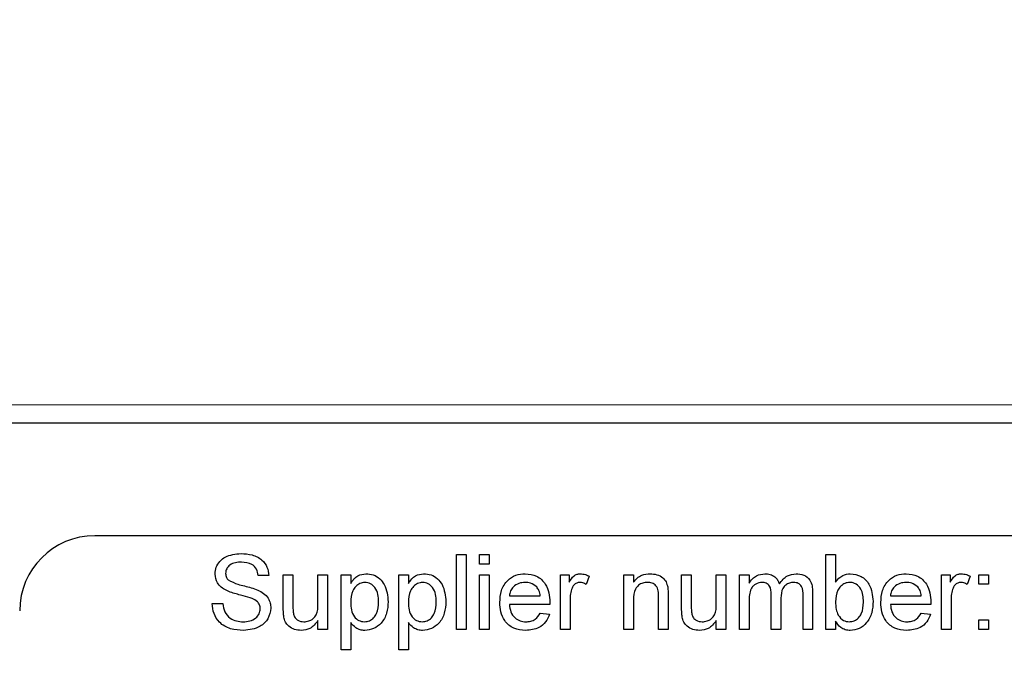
# Paper-space layout 'Blatt5' of a CAD drawing. Header units: millimetres. Extents: x 5 to 418, y 2 to 292.
# Tile 10 of 37: x 156 to 174, y 125 to 136. Entities that reach past the tile are written whole.
import ezdxf

# ---------------------------------------------------------------- set-up
doc = ezdxf.new("R2010")
doc.units = ezdxf.units.MM
doc.layers.add('SLD-0', color=7, linetype='Continuous')
doc.styles.add('SLDTEXTSTYLE0', font='TXT', dxfattribs={"width": 0.605})
doc.dimstyles.new('SLDDIMSTYLE5', dxfattribs={"dimtxt": 3.5, "dimasz": 3.302, "dimexe": 0, "dimexo": 0.0625, "dimgap": 0.875, "dimtad": 1, "dimlfac": 1.5, "dimrnd": 1e-09, "dimzin": 12, "dimdsep": 46, "dimtxsty": 'SLDTEXTSTYLE0', "dimsah": 1, "dimcen": 0.09, "dimadec": 0, "dimazin": 3, "dimtfac": 1, "dimtofl": 0, "dimtmove": 0, "dimatfit": 3, "dimfxl": 1, "dimfrac": 2, "dimtolj": 1, "dimtzin": 12, "dimarcsym": 0})

# ---------------------------------------------------------------- blocks, each defined once
blk = doc.blocks.new('_D_29')
at = {"layer": 'SLD-0', "color": 7}
for p, q in [((137.875, 142.413), (137.875, 86.8)), ((195.541, 117.085), (195.541, 86.8)), ((137.875, 87.8), (195.541, 87.8))]:
    blk.add_line(p, q, dxfattribs=at)
for points in [[(137.875, 87.8), (141.177, 87.292), (141.177, 88.308)], [(195.541, 87.8), (192.239, 88.308), (192.239, 87.292)]]:
    blk.add_solid(points, dxfattribs=at)
at = {"layer": 'SLD-0', "color": 7, "insert": (162.029, 92.311), "char_height": 3.5, "attachment_point": 1, "style": 'SLDTEXTSTYLE0'}
blk.add_mtext('86,5', dxfattribs=at)
blk = doc.blocks.new('_D_33')
at = {"layer": 'SLD-0', "color": 7}
for p, q in [((140.541, 137.419), (122.516, 137.419)), ((123.516, 137.419), (123.516, 117.085)), ((195.541, 117.085), (122.516, 117.085))]:
    blk.add_line(p, q, dxfattribs=at)
for points in [[(123.516, 137.419), (123.008, 134.117), (124.024, 134.117)], [(123.516, 117.085), (124.024, 120.387), (123.008, 120.387)]]:
    blk.add_solid(points, dxfattribs=at)
at = {"layer": 'SLD-0', "color": 7, "insert": (119.005, 122.573), "char_height": 3.5, "attachment_point": 1, "rotation": 90, "style": 'SLDTEXTSTYLE0'}
blk.add_mtext('30,5', dxfattribs=at)
blk = doc.blocks.new('_D_35')
at = {"layer": 'SLD-0', "color": 7}
for p, q in [((137.875, 142.424), (137.875, 78.829)), ((243.541, 117.085), (243.541, 78.829)), ((137.875, 79.829), (243.541, 79.829))]:
    blk.add_line(p, q, dxfattribs=at)
for points in [[(137.875, 79.829), (141.177, 79.321), (141.177, 80.337)], [(243.541, 79.829), (240.239, 80.337), (240.239, 79.321)]]:
    blk.add_solid(points, dxfattribs=at)
at = {"layer": 'SLD-0', "color": 7, "insert": (184.692, 84.34), "char_height": 3.5, "attachment_point": 1, "style": 'SLDTEXTSTYLE0'}
blk.add_mtext('158,5', dxfattribs=at)

psp = doc.layouts.new('Blatt5')

# ---------------------------------------------------------------- linework, layer by layer
at = {"color": 7, "linetype": 'Continuous', "lineweight": 18}
psp.add_line((147.3533, 129.0795), (195.3444, 129.0795), dxfattribs=at)
at = {"color": 7, "linetype": 'Continuous', "lineweight": 25}
for p, q in [((192.1859, 128.7519), (151.5413, 128.7519)), ((188.208, 126.7519), (157.5413, 126.7519)), ((163.9686, 125.0853), (163.9686, 126.4186)), ((163.9686, 126.4186), (164.1396, 126.4186)), ((164.1396, 126.4186), (164.1396, 125.0853)), ((164.3789, 126.2477), (164.3789, 126.4186)), ((164.3789, 126.4186), (164.5498, 126.4186)), ((164.5498, 126.4186), (164.5498, 126.2477)), ((170.5327, 126.4186), (170.7037, 126.4186)), ((170.5327, 125.0853), (170.5327, 126.4186)), ((170.7037, 126.4186), (170.7037, 125.928)), ((164.5498, 126.2477), (164.3789, 126.2477)), ((160.6353, 126.0425), (160.4473, 126.0425)), ((160.8917, 125.4589), (160.8917, 126.0596)), ((160.8917, 126.0596), (161.0627, 126.0596)), ((161.0627, 126.0596), (161.0627, 125.5297)), ((161.5071, 125.5479), (161.5071, 126.0596)), ((161.5071, 126.0596), (161.678, 126.0596)), ((161.678, 126.0596), (161.678, 125.0853)), ((161.9174, 124.7263), (161.9174, 126.0596)), ((161.9174, 126.0596), (162.0883, 126.0596)), ((162.0883, 126.0596), (162.0883, 125.905)), ((162.943, 124.7263), (162.943, 126.0596)), ((162.943, 126.0596), (163.1139, 126.0596)), ((163.1139, 126.0596), (163.1139, 125.905)), ((164.3789, 125.0853), (164.3789, 126.0596)), ((164.3789, 126.0596), (164.5498, 126.0596)), ((164.5498, 126.0596), (164.5498, 125.0853)), ((165.8148, 125.0853), (165.8148, 126.0596)), ((165.8148, 126.0596), (165.9686, 126.0596)), ((165.9686, 126.0596), (165.9686, 125.9237)), ((166.3276, 126.0311), (166.2742, 125.8828)), ((166.943, 125.0853), (166.943, 126.0596)), ((166.943, 126.0596), (167.1139, 126.0596)), ((167.1139, 126.0596), (167.1139, 125.9237)), ((167.9686, 126.0596), (168.1396, 126.0596)), ((167.9686, 125.4589), (167.9686, 126.0596)), ((168.1396, 126.0596), (168.1396, 125.5297)), ((168.584, 126.0596), (168.755, 126.0596)), ((168.584, 125.5479), (168.584, 126.0596)), ((168.755, 126.0596), (168.755, 125.0853)), ((168.9964, 125.0853), (168.9964, 126.0596)), ((168.9964, 126.0596), (169.1674, 126.0596)), ((169.1674, 126.0596), (169.1674, 125.9077)), ((172.584, 125.0853), (172.584, 126.0596)), ((172.584, 126.0596), (172.7379, 126.0596)), ((172.7379, 126.0596), (172.7379, 125.9237)), ((173.0969, 126.0311), (173.0434, 125.8828)), ((173.2507, 125.8887), (173.2507, 126.0596)), ((173.2507, 126.0596), (173.4216, 126.0596)), ((173.4216, 126.0596), (173.4216, 125.8887)), ((173.4216, 125.8887), (173.2507, 125.8887)), ((164.9088, 125.6836), (165.4558, 125.6836)), ((165.9857, 125.6029), (165.9857, 125.0853)), ((167.1139, 125.6077), (167.1139, 125.0853)), ((167.5584, 125.0853), (167.5584, 125.667)), ((167.7293, 125.6814), (167.7293, 125.0853)), ((169.5605, 125.0853), (169.5605, 125.7068)), ((169.7315, 125.6411), (169.7315, 125.0853)), ((170.1246, 125.0853), (170.1246, 125.6878)), ((170.2956, 125.7509), (170.2956, 125.0853)), ((171.678, 125.6836), (172.2251, 125.6836)), ((172.755, 125.6029), (172.755, 125.0853)), ((159.6268, 125.5468), (159.8148, 125.5468)), ((165.626, 125.5297), (164.9088, 125.5297)), ((169.1674, 125.5815), (169.1674, 125.0853)), ((172.3952, 125.5297), (171.678, 125.5297)), ((165.454, 125.3759), (165.6214, 125.3588)), ((172.2232, 125.3759), (172.3907, 125.3588)), ((173.2507, 125.0853), (173.2507, 125.2562)), ((173.2507, 125.2562), (173.4216, 125.2562)), ((173.4216, 125.2562), (173.4216, 125.0853)), ((161.5071, 125.0853), (161.5071, 125.2445)), ((161.678, 125.0853), (161.5071, 125.0853)), ((162.0883, 125.2076), (162.0883, 124.7263)), ((163.1139, 125.2076), (163.1139, 124.7263)), ((164.1396, 125.0853), (163.9686, 125.0853)), ((164.5498, 125.0853), (164.3789, 125.0853)), ((165.9857, 125.0853), (165.8148, 125.0853)), ((167.1139, 125.0853), (166.943, 125.0853)), ((167.7293, 125.0853), (167.5584, 125.0853)), ((168.584, 125.0853), (168.584, 125.2445)), ((168.755, 125.0853), (168.584, 125.0853)), ((169.1674, 125.0853), (168.9964, 125.0853)), ((169.7315, 125.0853), (169.5605, 125.0853)), ((170.2956, 125.0853), (170.1246, 125.0853)), ((170.7037, 125.0853), (170.5327, 125.0853)), ((170.7037, 125.2314), (170.7037, 125.0853)), ((172.755, 125.0853), (172.584, 125.0853)), ((173.4216, 125.0853), (173.2507, 125.0853)), ((162.0883, 124.7263), (161.9174, 124.7263)), ((163.1139, 124.7263), (162.943, 124.7263))]:
    psp.add_line(p, q, dxfattribs=at)
psp.add_arc((157.5413, 125.4186), 1.3333, 90, 180, dxfattribs=at)
for points, knots in [([(159.678, 126.0706), (159.6825, 126.1117), (159.6914, 126.1938), (159.7579, 126.3016), (159.9023, 126.4128), (160.0426, 126.4263), (160.1409, 126.4357)], [0, 0, 0, 0, 0.1870283, 0.3741221, 0.5611386, 1, 1, 1, 1]), ([(160.1409, 126.4357), (160.207, 126.4316), (160.3388, 126.4233), (160.5094, 126.3395), (160.6139, 126.1978), (160.6282, 126.0943), (160.6353, 126.0425)], [0, 0, 0, 0, 0.2807983, 0.5601525, 0.7798758, 1, 1, 1, 1]), ([(160.1484, 126.2819), (160.1121, 126.2806), (160.0397, 126.278), (159.9435, 126.2406), (159.8778, 126.1685), (159.87, 126.1114), (159.8661, 126.0829)], [0, 0, 0, 0, 0.2812823, 0.5608181, 0.7806786, 1, 1, 1, 1]), ([(160.4473, 126.0425), (160.4401, 126.0824), (160.4258, 126.1618), (160.3183, 126.2708), (160.2129, 126.2777), (160.1484, 126.2819)], [0, 0, 0, 0, 0.281098, 0.5602861, 1, 1, 1, 1]), ([(159.8749, 125.7824), (159.8449, 125.7994), (159.7851, 125.8333), (159.6993, 125.927), (159.6861, 126.0162), (159.678, 126.0706)], [0, 0, 0, 0, 0.2814521, 0.5622773, 1, 1, 1, 1]), ([(159.8661, 126.0829), (159.8684, 126.058), (159.8725, 126.0136), (159.9012, 125.9799), (159.9139, 125.9651)], [0, 0, 0, 0, 0.5596179, 1, 1, 1, 1]), ([(159.9139, 125.9651), (159.9702, 125.9369), (160.0633, 125.8904), (160.2048, 125.8598), (160.3233, 125.8288), (160.3999, 125.8004), (160.4382, 125.7861)], [0, 0, 0, 0, 0.3384028, 0.5589718, 0.7795333, 1, 1, 1, 1]), ([(162.0883, 125.905), (162.126, 125.9591), (162.1932, 126.0558), (162.3084, 126.0703), (162.3591, 126.0767)], [0, 0, 0, 0, 0.5601485, 1, 1, 1, 1]), ([(162.3591, 126.0767), (162.4037, 126.0728), (162.4927, 126.065), (162.6091, 125.9928), (162.7295, 125.8373), (162.7445, 125.6859), (162.755, 125.5797)], [0, 0, 0, 0, 0.1870877, 0.3740477, 0.5611036, 1, 1, 1, 1]), ([(163.1139, 125.905), (163.1516, 125.9591), (163.2188, 126.0558), (163.3341, 126.0703), (163.3848, 126.0767)], [0, 0, 0, 0, 0.5601611, 1, 1, 1, 1]), ([(163.3848, 126.0767), (163.4293, 126.0728), (163.5183, 126.065), (163.6347, 125.9928), (163.7551, 125.8373), (163.7701, 125.6859), (163.7806, 125.5797)], [0, 0, 0, 0, 0.1870939, 0.374053, 0.5611039, 1, 1, 1, 1]), ([(164.7379, 125.5642), (164.7421, 125.6365), (164.7506, 125.7806), (164.8585, 125.9584), (165.0181, 126.0624), (165.1315, 126.072), (165.1882, 126.0767)], [0, 0, 0, 0, 0.2807471, 0.5597717, 0.7796658, 1, 1, 1, 1]), ([(165.1882, 126.0767), (165.2589, 126.0685), (165.4003, 126.0522), (165.5508, 125.9094), (165.6183, 125.7394), (165.624, 125.6289), (165.6268, 125.5735)], [0, 0, 0, 0, 0.2793653, 0.5583983, 0.7788848, 1, 1, 1, 1]), ([(165.9686, 125.9237), (165.9942, 125.9671), (166.0298, 126.0277), (166.1093, 126.0715), (166.1482, 126.075), (166.1676, 126.0767)], [0, 0, 0, 0, 0.55959362, 0.77975993, 1, 1, 1, 1]), ([(166.1676, 126.0767), (166.1991, 126.0737), (166.2554, 126.0683), (166.3055, 126.0424), (166.3276, 126.0311)], [0, 0, 0, 0, 0.559524, 1, 1, 1, 1]), ([(167.1139, 125.9237), (167.134, 125.9495), (167.174, 126.0009), (167.2751, 126.0643), (167.3593, 126.072), (167.4107, 126.0767)], [0, 0, 0, 0, 0.2805479, 0.560819, 1, 1, 1, 1]), ([(167.4107, 126.0767), (167.4504, 126.0735), (167.5299, 126.0669), (167.6325, 126.0157), (167.6965, 125.9323), (167.7125, 125.8716), (167.7205, 125.8412)], [0, 0, 0, 0, 0.2802177, 0.5599722, 0.7796339, 1, 1, 1, 1]), ([(169.1674, 125.9077), (169.1853, 125.934), (169.2211, 125.9867), (169.313, 126.0591), (169.3954, 126.07), (169.4457, 126.0767)], [0, 0, 0, 0, 0.2809491, 0.5617845, 1, 1, 1, 1]), ([(169.4457, 126.0767), (169.4776, 126.0748), (169.5415, 126.071), (169.622, 126.0281), (169.6778, 125.9664), (169.6958, 125.9194), (169.7048, 125.8959)], [0, 0, 0, 0, 0.2801778, 0.5595128, 0.7796634, 1, 1, 1, 1]), ([(169.7048, 125.8959), (169.7472, 125.9521), (169.8229, 126.0524), (169.946, 126.0693), (170.0002, 126.0767)], [0, 0, 0, 0, 0.5600214, 1, 1, 1, 1]), ([(170.0002, 126.0767), (170.0476, 126.0733), (170.1419, 126.0663), (170.2498, 125.9774), (170.291, 125.8615), (170.294, 125.7878), (170.2956, 125.7509)], [0, 0, 0, 0, 0.28031878, 0.55822578, 0.77871481, 1, 1, 1, 1]), ([(170.7037, 125.928), (170.7426, 125.9746), (170.812, 126.0579), (170.9185, 126.071), (170.9654, 126.0767)], [0, 0, 0, 0, 0.5596876, 1, 1, 1, 1]), ([(170.9654, 126.0767), (171.0324, 126.0677), (171.166, 126.0497), (171.3406, 125.8648), (171.3591, 125.6923), (171.3704, 125.5869)], [0, 0, 0, 0, 0.2803048, 0.5597874, 1, 1, 1, 1]), ([(171.5071, 125.5642), (171.5113, 125.6365), (171.5198, 125.7806), (171.6277, 125.9584), (171.7873, 126.0624), (171.9007, 126.072), (171.9574, 126.0767)], [0, 0, 0, 0, 0.2807482, 0.5597757, 0.779668, 1, 1, 1, 1]), ([(171.9574, 126.0767), (172.0281, 126.0685), (172.1695, 126.0522), (172.32, 125.9094), (172.3876, 125.7394), (172.3932, 125.6289), (172.396, 125.5735)], [0, 0, 0, 0, 0.2793677, 0.5583997, 0.7788856, 1, 1, 1, 1]), ([(172.7379, 125.9237), (172.7634, 125.9671), (172.7991, 126.0277), (172.8785, 126.0715), (172.9174, 126.075), (172.9369, 126.0767)], [0, 0, 0, 0, 0.5595942, 0.779769, 1, 1, 1, 1]), ([(172.9369, 126.0767), (172.9684, 126.0737), (173.0246, 126.0683), (173.0748, 126.0424), (173.0969, 126.0311)], [0, 0, 0, 0, 0.5595379, 1, 1, 1, 1]), ([(160.3394, 125.6347), (160.2867, 125.6516), (160.2, 125.6795), (160.077, 125.7104), (159.9736, 125.7401), (159.9078, 125.7683), (159.8749, 125.7824)], [0, 0, 0, 0, 0.3399406, 0.5600234, 0.780088, 1, 1, 1, 1]), ([(160.4382, 125.7861), (160.4735, 125.7683), (160.544, 125.7325), (160.6205, 125.6506), (160.6632, 125.5568), (160.6674, 125.4948), (160.6695, 125.4638)], [0, 0, 0, 0, 0.28037, 0.5599103, 0.7798587, 1, 1, 1, 1]), ([(162.3402, 125.9229), (162.3098, 125.9188), (162.2489, 125.9106), (162.1765, 125.8508), (162.0993, 125.7417), (162.0928, 125.6375), (162.0883, 125.5644)], [0, 0, 0, 0, 0.1863199, 0.3732912, 0.5605148, 1, 1, 1, 1]), ([(162.584, 125.5773), (162.5823, 125.6216), (162.5789, 125.71), (162.5305, 125.8258), (162.4444, 125.9074), (162.3749, 125.9177), (162.3402, 125.9229)], [0, 0, 0, 0, 0.2812823, 0.560958, 0.7809223, 1, 1, 1, 1]), ([(163.3658, 125.9229), (163.3354, 125.9188), (163.2745, 125.9106), (163.2021, 125.8508), (163.1249, 125.7417), (163.1185, 125.6375), (163.1139, 125.5644)], [0, 0, 0, 0, 0.1863196, 0.3732905, 0.5605137, 1, 1, 1, 1]), ([(163.6097, 125.5773), (163.608, 125.6216), (163.6045, 125.71), (163.5561, 125.8258), (163.4701, 125.9074), (163.4005, 125.9177), (163.3658, 125.9229)], [0, 0, 0, 0, 0.2812835, 0.5609561, 0.7809214, 1, 1, 1, 1]), ([(165.1874, 125.9229), (165.1492, 125.9197), (165.073, 125.9133), (164.9811, 125.8541), (164.9226, 125.7728), (164.9134, 125.7133), (164.9088, 125.6836)], [0, 0, 0, 0, 0.280192, 0.559725, 0.779642, 1, 1, 1, 1]), ([(165.3931, 125.8412), (165.3591, 125.868), (165.2982, 125.9162), (165.2213, 125.9208), (165.1874, 125.9229)], [0, 0, 0, 0, 0.5585044, 1, 1, 1, 1]), ([(165.4558, 125.6836), (165.4514, 125.7161), (165.4434, 125.7741), (165.4084, 125.8207), (165.3931, 125.8412)], [0, 0, 0, 0, 0.560684, 1, 1, 1, 1]), ([(166.0122, 125.7982), (166.0035, 125.7622), (165.988, 125.698), (165.9864, 125.632), (165.9857, 125.6029)], [0, 0, 0, 0, 0.5598899, 1, 1, 1, 1]), ([(166.161, 125.9229), (166.1415, 125.9205), (166.1026, 125.9157), (166.0441, 125.873), (166.0243, 125.8265), (166.0122, 125.7982)], [0, 0, 0, 0, 0.2803027, 0.5609044, 1, 1, 1, 1]), ([(166.2742, 125.8828), (166.2547, 125.8952), (166.2199, 125.9174), (166.179, 125.9212), (166.161, 125.9229)], [0, 0, 0, 0, 0.5600998, 1, 1, 1, 1]), ([(167.3631, 125.9229), (167.3346, 125.9205), (167.2774, 125.9158), (167.1999, 125.8748), (167.1182, 125.7764), (167.1157, 125.6773), (167.1139, 125.6077)], [0, 0, 0, 0, 0.1872757, 0.3743642, 0.5605421, 1, 1, 1, 1]), ([(167.5584, 125.667), (167.5581, 125.7015), (167.5576, 125.7701), (167.5226, 125.8647), (167.4445, 125.9156), (167.3903, 125.9205), (167.3631, 125.9229)], [0, 0, 0, 0, 0.2816798, 0.559781, 0.7795841, 1, 1, 1, 1]), ([(167.7205, 125.8412), (167.7237, 125.8114), (167.7293, 125.7583), (167.7293, 125.7049), (167.7293, 125.6814)], [0, 0, 0, 0, 0.5597911, 1, 1, 1, 1]), ([(169.3965, 125.9229), (169.3575, 125.9172), (169.2989, 125.9085), (169.2363, 125.8599), (169.1699, 125.7623), (169.1685, 125.6618), (169.1674, 125.5815)], [0, 0, 0, 0, 0.2492289, 0.3748647, 0.5005559, 1, 1, 1, 1]), ([(169.5605, 125.7068), (169.5579, 125.7602), (169.5545, 125.827), (169.5068, 125.8896), (169.4621, 125.918), (169.4227, 125.9209), (169.3965, 125.9229)], [0, 0, 0, 0, 0.4985139, 0.6241402, 0.7496402, 1, 1, 1, 1]), ([(169.959, 125.9229), (169.9334, 125.9209), (169.8821, 125.9169), (169.8138, 125.8782), (169.7397, 125.7916), (169.7349, 125.7032), (169.7315, 125.6411)], [0, 0, 0, 0, 0.1872797, 0.374335, 0.561178, 1, 1, 1, 1]), ([(170.1246, 125.6878), (170.1258, 125.7457), (170.1272, 125.818), (170.0745, 125.8832), (170.0285, 125.9152), (169.9868, 125.9198), (169.959, 125.9229)], [0, 0, 0, 0, 0.4990405, 0.6245694, 0.7503048, 1, 1, 1, 1]), ([(170.955, 125.9229), (170.9253, 125.9194), (170.866, 125.9123), (170.793, 125.8573), (170.7155, 125.7522), (170.7086, 125.6506), (170.7037, 125.5794)], [0, 0, 0, 0, 0.186651, 0.3736072, 0.5608686, 1, 1, 1, 1]), ([(171.1994, 125.5733), (171.1949, 125.6553), (171.1881, 125.7785), (171.088, 125.8842), (171.015, 125.9185), (170.975, 125.9214), (170.955, 125.9229)], [0, 0, 0, 0, 0.4987526, 0.7486531, 0.8743001, 1, 1, 1, 1]), ([(171.9566, 125.9229), (171.9185, 125.9197), (171.8422, 125.9133), (171.7503, 125.8541), (171.6919, 125.7728), (171.6827, 125.7133), (171.678, 125.6836)], [0, 0, 0, 0, 0.2801906, 0.5597272, 0.7796431, 1, 1, 1, 1]), ([(172.1623, 125.8412), (172.1283, 125.868), (172.0675, 125.9162), (171.9906, 125.9208), (171.9566, 125.9229)], [0, 0, 0, 0, 0.5585166, 1, 1, 1, 1]), ([(172.2251, 125.6836), (172.2206, 125.7161), (172.2127, 125.7741), (172.1777, 125.8207), (172.1623, 125.8412)], [0, 0, 0, 0, 0.5606752, 1, 1, 1, 1]), ([(172.7814, 125.7982), (172.7727, 125.7622), (172.7572, 125.698), (172.7557, 125.632), (172.755, 125.6029)], [0, 0, 0, 0, 0.5598888, 1, 1, 1, 1]), ([(172.9302, 125.9229), (172.9108, 125.9205), (172.8719, 125.9157), (172.8133, 125.873), (172.7935, 125.8265), (172.7814, 125.7982)], [0, 0, 0, 0, 0.2803111, 0.5609095, 1, 1, 1, 1]), ([(173.0434, 125.8828), (173.0239, 125.8952), (172.9891, 125.9174), (172.9482, 125.9212), (172.9302, 125.9229)], [0, 0, 0, 0, 0.5601191, 1, 1, 1, 1]), ([(160.4815, 125.4547), (160.4793, 125.4777), (160.475, 125.5236), (160.4262, 125.5938), (160.3723, 125.6192), (160.3394, 125.6347)], [0, 0, 0, 0, 0.2800885, 0.5599683, 1, 1, 1, 1]), ([(160.1853, 125.0682), (160.1075, 125.0722), (159.9526, 125.0801), (159.7575, 125.1916), (159.6477, 125.3647), (159.6337, 125.4861), (159.6268, 125.5468)], [0, 0, 0, 0, 0.2808113, 0.5595629, 0.7796193, 1, 1, 1, 1]), ([(159.8148, 125.5468), (159.8224, 125.496), (159.8375, 125.3947), (159.9363, 125.2838), (160.0573, 125.2304), (160.1371, 125.2248), (160.177, 125.222)], [0, 0, 0, 0, 0.2806323, 0.5586761, 0.7791933, 1, 1, 1, 1]), ([(160.177, 125.222), (160.217, 125.2246), (160.2968, 125.2296), (160.3999, 125.2786), (160.4679, 125.3607), (160.4769, 125.4234), (160.4815, 125.4547)], [0, 0, 0, 0, 0.2809132, 0.5608122, 0.7805034, 1, 1, 1, 1]), ([(160.6695, 125.4638), (160.6588, 125.3988), (160.6375, 125.2689), (160.4567, 125.0994), (160.2882, 125.08), (160.1853, 125.0682)], [0, 0, 0, 0, 0.2799415, 0.5600825, 1, 1, 1, 1]), ([(160.9013, 125.3056), (160.8979, 125.3341), (160.8917, 125.3851), (160.8917, 125.4364), (160.8917, 125.4589)], [0, 0, 0, 0, 0.55983898, 1, 1, 1, 1]), ([(161.0627, 125.5297), (161.0625, 125.4977), (161.0623, 125.4405), (161.0694, 125.3837), (161.0725, 125.3588)], [0, 0, 0, 0, 0.5602431, 1, 1, 1, 1]), ([(161.2568, 125.222), (161.286, 125.225), (161.3443, 125.2308), (161.4228, 125.2739), (161.505, 125.3755), (161.5063, 125.4768), (161.5071, 125.5479)], [0, 0, 0, 0, 0.1871131, 0.3742534, 0.5608335, 1, 1, 1, 1]), ([(162.0883, 125.5644), (162.09, 125.5202), (162.0934, 125.432), (162.1408, 125.3155), (162.2289, 125.2362), (162.2985, 125.2267), (162.3332, 125.222)], [0, 0, 0, 0, 0.2812245, 0.5607406, 0.7806441, 1, 1, 1, 1]), ([(162.3332, 125.222), (162.3637, 125.2256), (162.4246, 125.2326), (162.4995, 125.2894), (162.5754, 125.4), (162.5805, 125.5042), (162.584, 125.5773)], [0, 0, 0, 0, 0.1865718, 0.3734101, 0.5603214, 1, 1, 1, 1]), ([(162.755, 125.5797), (162.75, 125.5108), (162.74, 125.3734), (162.648, 125.1984), (162.501, 125.0896), (162.3931, 125.0753), (162.3391, 125.0682)], [0, 0, 0, 0, 0.2807506, 0.5602772, 0.7801632, 1, 1, 1, 1]), ([(163.1139, 125.5644), (163.1156, 125.5202), (163.119, 125.432), (163.1664, 125.3155), (163.2546, 125.2362), (163.3241, 125.2267), (163.3589, 125.222)], [0, 0, 0, 0, 0.2812281, 0.5607468, 0.7806524, 1, 1, 1, 1]), ([(163.3589, 125.222), (163.3893, 125.2256), (163.4503, 125.2326), (163.5252, 125.2894), (163.601, 125.4), (163.6061, 125.5042), (163.6097, 125.5773)], [0, 0, 0, 0, 0.1865807, 0.3734096, 0.5603257, 1, 1, 1, 1]), ([(163.7806, 125.5797), (163.7756, 125.5108), (163.7656, 125.3734), (163.6736, 125.1984), (163.5266, 125.0896), (163.4187, 125.0753), (163.3647, 125.0682)], [0, 0, 0, 0, 0.2807494, 0.560278, 0.7801576, 1, 1, 1, 1]), ([(165.1973, 125.0682), (165.1252, 125.0747), (164.9814, 125.0876), (164.8205, 125.2237), (164.7467, 125.3954), (164.7408, 125.5079), (164.7379, 125.5642)], [0, 0, 0, 0, 0.2799549, 0.558662, 0.7789944, 1, 1, 1, 1]), ([(164.9088, 125.5297), (164.9141, 125.4856), (164.9246, 125.3975), (164.9961, 125.2919), (165.0955, 125.2308), (165.1651, 125.225), (165.2, 125.222)], [0, 0, 0, 0, 0.2806319, 0.5596875, 0.7796569, 1, 1, 1, 1]), ([(165.6268, 125.5735), (165.6267, 125.5654), (165.6264, 125.5508), (165.6261, 125.5362), (165.626, 125.5297)], [0, 0, 0, 0, 0.5600006, 1, 1, 1, 1]), ([(167.9783, 125.3056), (167.9748, 125.3341), (167.9687, 125.3851), (167.9686, 125.4364), (167.9686, 125.4589)], [0, 0, 0, 0, 0.55983898, 1, 1, 1, 1]), ([(168.1396, 125.5297), (168.1394, 125.4977), (168.1392, 125.4405), (168.1463, 125.3837), (168.1495, 125.3588)], [0, 0, 0, 0, 0.5602431, 1, 1, 1, 1]), ([(168.3338, 125.222), (168.3629, 125.225), (168.4212, 125.2308), (168.4997, 125.2739), (168.582, 125.3755), (168.5832, 125.4768), (168.584, 125.5479)], [0, 0, 0, 0, 0.1871131, 0.3742534, 0.5608335, 1, 1, 1, 1]), ([(170.7037, 125.5794), (170.7039, 125.5333), (170.7043, 125.451), (170.7352, 125.375), (170.7488, 125.3417)], [0, 0, 0, 0, 0.5610766, 1, 1, 1, 1]), ([(170.9481, 125.222), (170.9782, 125.2256), (171.0386, 125.2328), (171.1123, 125.2895), (171.189, 125.3978), (171.1951, 125.5009), (171.1994, 125.5733)], [0, 0, 0, 0, 0.1865426, 0.37350228, 0.56061435, 1, 1, 1, 1]), ([(171.3704, 125.5869), (171.3668, 125.5177), (171.3597, 125.3798), (171.2687, 125.2054), (171.1274, 125.0886), (171.0188, 125.075), (170.9646, 125.0682)], [0, 0, 0, 0, 0.2809585, 0.5603516, 0.7803821, 1, 1, 1, 1]), ([(171.9665, 125.0682), (171.8944, 125.0747), (171.7506, 125.0876), (171.5897, 125.2237), (171.5159, 125.3954), (171.5101, 125.5079), (171.5071, 125.5642)], [0, 0, 0, 0, 0.2799519, 0.5586617, 0.7789942, 1, 1, 1, 1]), ([(171.678, 125.5297), (171.6833, 125.4856), (171.6939, 125.3975), (171.7653, 125.2919), (171.8647, 125.2308), (171.9343, 125.225), (171.9692, 125.222)], [0, 0, 0, 0, 0.2806349, 0.5596896, 0.7796605, 1, 1, 1, 1]), ([(172.396, 125.5735), (172.3959, 125.5654), (172.3957, 125.5508), (172.3953, 125.5362), (172.3952, 125.5297)], [0, 0, 0, 0, 0.5600016, 1, 1, 1, 1]), ([(161.2109, 125.0682), (161.1711, 125.0718), (161.0915, 125.079), (160.9899, 125.1315), (160.9246, 125.2141), (160.9091, 125.2751), (160.9013, 125.3056)], [0, 0, 0, 0, 0.2802894, 0.5601834, 0.7796071, 1, 1, 1, 1]), ([(161.0725, 125.3588), (161.0801, 125.3367), (161.0953, 125.2924), (161.1596, 125.2336), (161.22, 125.2264), (161.2568, 125.222)], [0, 0, 0, 0, 0.28086328, 0.56119306, 1, 1, 1, 1]), ([(165.6214, 125.3588), (165.6022, 125.3103), (165.5638, 125.2133), (165.4146, 125.0889), (165.2797, 125.076), (165.1973, 125.0682)], [0, 0, 0, 0, 0.2806149, 0.5608345, 1, 1, 1, 1]), ([(165.2, 125.222), (165.2294, 125.2237), (165.2882, 125.2271), (165.389, 125.2693), (165.4294, 125.3355), (165.454, 125.3759)], [0, 0, 0, 0, 0.28127845, 0.56190185, 1, 1, 1, 1]), ([(168.2878, 125.0682), (168.248, 125.0718), (168.1684, 125.079), (168.0668, 125.1315), (168.0016, 125.2141), (167.986, 125.2751), (167.9783, 125.3056)], [0, 0, 0, 0, 0.2802885, 0.5601919, 0.7796078, 1, 1, 1, 1]), ([(168.1495, 125.3588), (168.157, 125.3367), (168.1722, 125.2924), (168.2365, 125.2336), (168.2969, 125.2264), (168.3338, 125.222)], [0, 0, 0, 0, 0.28086328, 0.56119306, 1, 1, 1, 1]), ([(170.7488, 125.3417), (170.7775, 125.3041), (170.8288, 125.237), (170.9116, 125.2266), (170.9481, 125.222)], [0, 0, 0, 0, 0.5595623, 1, 1, 1, 1]), ([(172.3907, 125.3588), (172.3714, 125.3103), (172.3331, 125.2133), (172.1838, 125.0889), (172.0489, 125.076), (171.9665, 125.0682)], [0, 0, 0, 0, 0.28061349, 0.5608336, 1, 1, 1, 1]), ([(171.9692, 125.222), (171.9986, 125.2237), (172.0574, 125.2271), (172.1583, 125.2693), (172.1986, 125.3355), (172.2232, 125.3759)], [0, 0, 0, 0, 0.2812841, 0.5619053, 1, 1, 1, 1]), ([(161.5071, 125.2445), (161.4644, 125.1889), (161.388, 125.0896), (161.265, 125.0747), (161.2109, 125.0682)], [0, 0, 0, 0, 0.55947, 1, 1, 1, 1]), ([(162.3391, 125.0682), (162.3112, 125.0703), (162.2554, 125.0745), (162.1638, 125.1195), (162.1169, 125.1742), (162.0883, 125.2076)], [0, 0, 0, 0, 0.2803907, 0.5605826, 1, 1, 1, 1]), ([(163.3647, 125.0682), (163.3368, 125.0703), (163.281, 125.0745), (163.1895, 125.1195), (163.1426, 125.1742), (163.1139, 125.2076)], [0, 0, 0, 0, 0.2803754, 0.5605687, 1, 1, 1, 1]), ([(168.584, 125.2445), (168.5413, 125.1889), (168.4649, 125.0896), (168.342, 125.0747), (168.2878, 125.0682)], [0, 0, 0, 0, 0.55947, 1, 1, 1, 1]), ([(170.9646, 125.0682), (170.9344, 125.0706), (170.874, 125.0754), (170.7758, 125.1277), (170.731, 125.1921), (170.7037, 125.2314)], [0, 0, 0, 0, 0.2803821, 0.5605593, 1, 1, 1, 1])]:
    psp.add_open_spline(points, degree=3, knots=knots, dxfattribs=at)

# ---------------------------------------------------------------- dimensions: what is measured, and where the dimension line sits
at = {"layer": 'SLD-0', "color": 7}
for base, p1, p2, picture, middle in [((243.5413, 79.8287), (137.8747, 142.4244), (243.5413, 117.0853), '_D_35', (190.708, 79.8287)), ((195.5413, 87.7998), (137.8747, 142.4128), (195.5413, 117.0853), '_D_29', (166.708, 87.7998))]:
    dim = psp.add_linear_dim(base=base, p1=p1, p2=p2, dimstyle='SLDDIMSTYLE5', dxfattribs=at)
    dim.commit()
    dim.dimension.update_dxf_attribs({"geometry": picture, "text_midpoint": middle, "dimtype": 160})
dim = psp.add_linear_dim(base=(123.5164, 117.0853), p1=(140.5413, 137.4186), p2=(195.5413, 117.0853), angle=90, dimstyle='SLDDIMSTYLE5', dxfattribs=at)
dim.commit()
dim.dimension.update_dxf_attribs({"geometry": '_D_33', "text_midpoint": (123.5164, 127.2519), "dimtype": 160})

doc.saveas('drawing.dxf')
